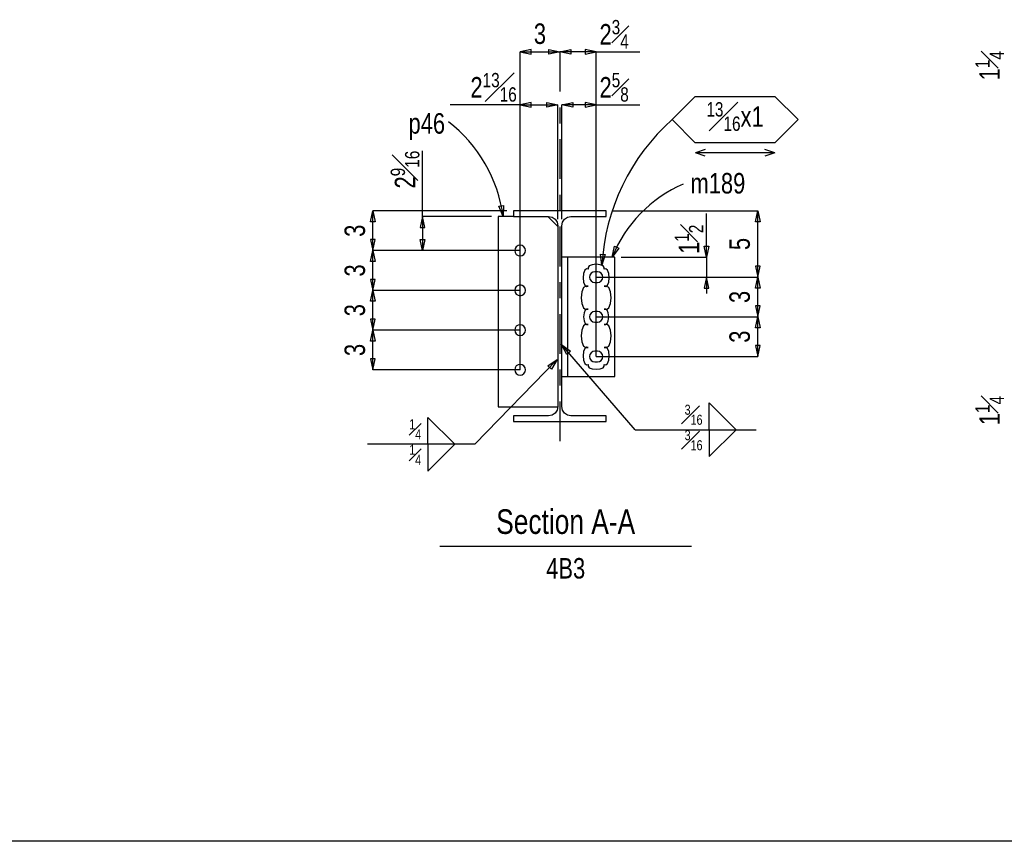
# Model space of a CAD drawing. Header units: inches. Extents: x -17.2 to 17.5, y -11.2 to 11.2.
# Tile 2 of 16: x -9.9 to -3.8, y -11.2 to -6.1. Entities that reach past the tile are written whole.
import ezdxf
from ezdxf.enums import TextEntityAlignment as Align

# ---------------------------------------------------------------- set-up
doc = ezdxf.new("R2010")
doc.units = ezdxf.units.IN
doc.header["$LTSCALE"] = 2.5
doc.header["$MEASUREMENT"] = 0
doc.linetypes.add('SDS2_5', pattern=[0.04, 0.02, -0.02])
doc.linetypes.add('SDS2_7', pattern=[0.175, 0.1, -0.025, 0.025, -0.025])
doc.layers.add('Layer_0', color=7, linetype='Continuous')
doc.layers.add('Outline', color=7, linetype='Continuous')
doc.styles.add('MTextWidth', font='txt', dxfattribs={"width": 0.8, "height": 0.2})

msp = doc.modelspace()

# ---------------------------------------------------------------- linework, layer by layer
at = {"color": 1, "linetype": 'Continuous'}
for p, q in [((-6.7296, -6.2675), (-6.7985, -6.2823)), ((-6.7985, -6.6156), (-6.7985, -6.2823)), ((-6.7985, -6.2823), (-6.7296, -6.297)), ((-6.7985, -6.2823), (-6.5485, -6.2823)), ((-6.7296, -6.297), (-6.7296, -6.2675)), ((-6.6174, -6.297), (-6.6174, -6.2675)), ((-6.6174, -6.2675), (-6.5485, -6.2823)), ((-6.5485, -6.2823), (-6.6174, -6.297)), ((-6.5485, -6.2823), (-6.4796, -6.2675)), ((-6.5485, -6.2823), (-6.5485, -6.2823)), ((-6.3194, -6.2823), (-6.5485, -6.2823)), ((-6.4796, -6.297), (-6.5485, -6.2823)), ((-6.5485, -6.2823), (-6.5485, -6.2823)), ((-6.4796, -6.2675), (-6.4796, -6.297)), ((-6.3194, -6.2823), (-6.3883, -6.2675)), ((-6.3883, -6.2675), (-6.3883, -6.297)), ((-6.3883, -6.297), (-6.3194, -6.2823)), ((-6.3194, -6.6156), (-6.3194, -6.2823)), ((-6.3194, -6.2823), (-6.045, -6.2823)), ((-6.7985, -6.6156), (-7.2386, -6.6156)), ((-6.7296, -6.6008), (-6.7985, -6.6156)), ((-6.7985, -8.2832), (-6.7985, -6.6156)), ((-6.7985, -6.6156), (-6.7296, -6.6304)), ((-6.7985, -6.6156), (-6.5608, -6.6156)), ((-6.7296, -6.6304), (-6.7296, -6.6008)), ((-6.6297, -6.6304), (-6.6297, -6.6008)), ((-6.6297, -6.6008), (-6.5608, -6.6156)), ((-6.5608, -6.6156), (-6.6297, -6.6304)), ((-6.5608, -7.3352), (-6.5608, -6.6156)), ((-6.5362, -6.6156), (-6.4673, -6.6008)), ((-6.3194, -6.6156), (-6.5362, -6.6156)), ((-6.4673, -6.6304), (-6.5362, -6.6156)), ((-6.5362, -7.3352), (-6.5362, -6.6156)), ((-6.4673, -6.6008), (-6.4673, -6.6304)), ((-6.3194, -6.6156), (-6.3883, -6.6008)), ((-6.3883, -6.6008), (-6.3883, -6.6304)), ((-6.3883, -6.6304), (-6.3194, -6.6156)), ((-6.3194, -8.1998), (-6.3194, -6.6156)), ((-6.3194, -6.6156), (-6.045, -6.6156)), ((-7.4126, -7.319), (-7.4126, -6.9044)), ((-7.7396, -7.352), (-7.7249, -7.2832)), ((-7.7249, -7.5332), (-7.7249, -7.2832)), ((-7.7249, -7.2832), (-7.7101, -7.352)), ((-6.8814, -7.2832), (-7.7249, -7.2832)), ((-6.2156, -7.2832), (-5.3022, -7.2832)), ((-5.6252, -7.5748), (-5.6252, -7.3005)), ((-5.317, -7.352), (-5.3022, -7.2832)), ((-5.3022, -7.6998), (-5.3022, -7.2832)), ((-5.3022, -7.2832), (-5.2874, -7.352)), ((-7.7101, -7.352), (-7.7396, -7.352)), ((-7.4126, -7.319), (-7.4274, -7.3879)), ((-6.9775, -7.319), (-7.4126, -7.319)), ((-7.3978, -7.3879), (-7.4126, -7.319)), ((-7.4126, -7.319), (-7.4126, -7.5332)), ((-5.2874, -7.352), (-5.317, -7.352)), ((-7.4274, -7.3879), (-7.3978, -7.3879)), ((-7.7101, -7.4643), (-7.7396, -7.4643)), ((-7.7396, -7.4643), (-7.7249, -7.5332)), ((-7.7249, -7.5332), (-7.7101, -7.4643)), ((-7.4126, -7.5332), (-7.4274, -7.4643)), ((-7.4274, -7.4643), (-7.3978, -7.4643)), ((-7.3978, -7.4643), (-7.4126, -7.5332)), ((-7.7396, -7.602), (-7.7249, -7.5332)), ((-7.7249, -7.7832), (-7.7249, -7.5332)), ((-7.7249, -7.5332), (-7.7101, -7.602)), ((-7.4126, -7.5332), (-7.7249, -7.5332)), ((-7.4126, -7.5332), (-7.7249, -7.5332)), ((-6.7985, -7.5332), (-7.4126, -7.5332)), ((-6.219, -7.5747), (-6.2044, -7.5058)), ((-6.1774, -7.5178), (-6.219, -7.5747)), ((-6.2044, -7.5058), (-6.1774, -7.5178)), ((-5.6252, -7.5748), (-5.64, -7.5059)), ((-5.64, -7.5059), (-5.6105, -7.5059)), ((-5.6105, -7.5059), (-5.6252, -7.5748)), ((-7.7101, -7.602), (-7.7396, -7.602)), ((-6.219, -7.5747), (-6.219, -7.5747)), ((-6.1612, -7.5748), (-5.6252, -7.5748)), ((-5.6252, -7.5748), (-5.6252, -7.6998)), ((-5.2874, -7.6309), (-5.317, -7.6309)), ((-5.317, -7.6309), (-5.3022, -7.6998)), ((-5.3022, -7.6998), (-5.2874, -7.6309)), ((-7.7101, -7.7143), (-7.7396, -7.7143)), ((-7.7396, -7.7143), (-7.7249, -7.7832)), ((-7.7249, -7.7832), (-7.7101, -7.7143)), ((-6.3194, -7.6998), (-5.6252, -7.6998)), ((-5.6934, -7.6998), (-5.3022, -7.6998)), ((-5.6934, -7.6998), (-5.3022, -7.6998)), ((-5.6252, -7.6998), (-5.64, -7.7687)), ((-5.6252, -7.6998), (-5.6252, -7.8032)), ((-5.6105, -7.7687), (-5.6252, -7.6998)), ((-5.317, -7.7687), (-5.3022, -7.6998)), ((-5.3022, -7.9498), (-5.3022, -7.6998)), ((-5.3022, -7.6998), (-5.2874, -7.7687)), ((-7.7396, -7.852), (-7.7249, -7.7832)), ((-7.7249, -8.0332), (-7.7249, -7.7832)), ((-7.7249, -7.7832), (-7.7101, -7.852)), ((-6.7985, -7.7832), (-7.7249, -7.7832)), ((-6.7985, -7.7832), (-7.7249, -7.7832)), ((-5.64, -7.7687), (-5.6105, -7.7687)), ((-5.2874, -7.7687), (-5.317, -7.7687)), ((-7.7101, -7.852), (-7.7396, -7.852)), ((-5.2874, -7.8809), (-5.317, -7.8809)), ((-5.317, -7.8809), (-5.3022, -7.9498)), ((-5.3022, -7.9498), (-5.2874, -7.8809)), ((-7.7101, -7.9643), (-7.7396, -7.9643)), ((-7.7396, -7.9643), (-7.7249, -8.0332)), ((-7.7249, -8.0332), (-7.7101, -7.9643)), ((-6.3194, -7.9498), (-5.3022, -7.9498)), ((-6.3194, -7.9498), (-5.3022, -7.9498)), ((-5.317, -8.0187), (-5.3022, -7.9498)), ((-5.3022, -8.1998), (-5.3022, -7.9498)), ((-5.3022, -7.9498), (-5.2874, -8.0187)), ((-7.7396, -8.102), (-7.7249, -8.0332)), ((-7.7249, -8.2832), (-7.7249, -8.0332)), ((-7.7249, -8.0332), (-7.7101, -8.102)), ((-6.7985, -8.0332), (-7.7249, -8.0332)), ((-6.7985, -8.0332), (-7.7249, -8.0332)), ((-5.2874, -8.0187), (-5.317, -8.0187)), ((-7.7101, -8.102), (-7.7396, -8.102)), ((-6.0732, -8.66), (-6.5381, -8.1245)), ((-6.5381, -8.1245), (-6.5381, -8.1245)), ((-6.5381, -8.1245), (-6.4817, -8.1669)), ((-6.504, -8.1862), (-6.5381, -8.1245)), ((-6.4817, -8.1669), (-6.504, -8.1862)), ((-5.2874, -8.1309), (-5.317, -8.1309)), ((-5.317, -8.1309), (-5.3022, -8.1998)), ((-5.3022, -8.1998), (-5.2874, -8.1309)), ((-7.7101, -8.2143), (-7.7396, -8.2143)), ((-7.7396, -8.2143), (-7.7249, -8.2832)), ((-7.7249, -8.2832), (-7.7101, -8.2143)), ((-6.3194, -8.1998), (-5.3022, -8.1998)), ((-6.7985, -8.2832), (-7.7249, -8.2832)), ((-5.6075, -8.66), (-5.6075, -8.4906)), ((-5.6075, -8.4906), (-5.4382, -8.66)), ((-6.0732, -8.66), (-5.3112, -8.66)), ((-5.6075, -8.66), (-5.6075, -8.8293)), ((-5.6075, -8.8293), (-5.4382, -8.66))]:
    msp.add_line(p, q, dxfattribs=at)
at = {"color": 1, "linetype": 'SDS2_7'}
msp.add_line((-6.5485, -6.2823), (-6.5485, -8.7533), dxfattribs=at)
at = {"color": 1, "linetype": 'Continuous'}
msp.add_arc((-5.4404, -7.885), 0.8382, 113.27187, 158.27187, dxfattribs=at)
at = {"layer": 'Layer_0', "color": 2, "linetype": 'Continuous'}
for p, q in [((-6.2573, -7.2832), (-6.8398, -7.2832)), ((-6.8398, -7.2832), (-6.8398, -7.319)), ((-6.2573, -7.319), (-6.2573, -7.2832)), ((-6.9358, -7.319), (-6.9358, -8.5169)), ((-6.8398, -7.319), (-6.9358, -7.319)), ((-6.8398, -7.319), (-6.6187, -7.319)), ((-6.5608, -7.3815), (-6.6233, -7.319)), ((-6.6187, -7.319), (-6.5966, -7.3234)), ((-6.5966, -7.3234), (-6.5778, -7.3359)), ((-6.5778, -7.3359), (-6.5652, -7.3547)), ((-6.5652, -7.3547), (-6.5608, -7.3769)), ((-6.5362, -7.3769), (-6.5318, -7.3547)), ((-6.5318, -7.3547), (-6.5193, -7.3359)), ((-6.5193, -7.3359), (-6.5005, -7.3234)), ((-6.5005, -7.3234), (-6.4783, -7.319)), ((-6.4783, -7.319), (-6.2573, -7.319)), ((-6.5608, -7.3769), (-6.5608, -8.5144)), ((-6.5362, -8.5144), (-6.5362, -7.3769)), ((-6.4983, -7.5748), (-6.5362, -7.5748)), ((-6.4953, -7.5748), (-6.4983, -7.5748)), ((-6.4983, -8.3248), (-6.4983, -7.5748)), ((-6.4865, -7.5748), (-6.4953, -7.5748)), ((-6.4735, -7.5748), (-6.4865, -7.5748)), ((-6.4581, -7.5748), (-6.4735, -7.5748)), ((-6.2029, -7.5748), (-6.4581, -7.5748)), ((-6.2029, -8.3248), (-6.2029, -7.5748)), ((-6.5362, -8.3248), (-6.4983, -8.3248)), ((-6.4983, -8.3248), (-6.4953, -8.3248)), ((-6.4953, -8.3248), (-6.4865, -8.3248)), ((-6.4865, -8.3248), (-6.4735, -8.3248)), ((-6.4735, -8.3248), (-6.4581, -8.3248)), ((-6.4581, -8.3248), (-6.2029, -8.3248)), ((-6.9358, -8.5169), (-6.5613, -8.5169)), ((-6.5652, -8.5366), (-6.5778, -8.5554)), ((-6.5608, -8.5144), (-6.5652, -8.5366)), ((-6.5318, -8.5366), (-6.5362, -8.5144)), ((-6.5193, -8.5554), (-6.5318, -8.5366)), ((-6.6187, -8.5723), (-6.8398, -8.5723)), ((-6.8398, -8.5723), (-6.8398, -8.6082)), ((-6.8398, -8.6082), (-6.2573, -8.6082)), ((-6.5966, -8.5679), (-6.6187, -8.5723)), ((-6.5778, -8.5554), (-6.5966, -8.5679)), ((-6.5005, -8.5679), (-6.5193, -8.5554)), ((-6.4783, -8.5723), (-6.5005, -8.5679)), ((-6.2573, -8.5723), (-6.4783, -8.5723)), ((-6.2573, -8.6082), (-6.2573, -8.5723)), ((17.25, -11.25), (-17.25, -11.25))]:
    msp.add_line(p, q, dxfattribs=at)
at = {"layer": 'Layer_0', "color": 1, "linetype": 'SDS2_5'}
for p, q in [((-6.5613, -8.5169), (-6.5608, -8.5169)), ((-6.5608, -8.5169), (-6.5608, -8.5144))]:
    msp.add_line(p, q, dxfattribs=at)
at = {"layer": 'Layer_0', "color": 3, "linetype": 'Continuous'}
for points in [[(-6.7673, -7.5202), (-6.7746, -7.5092), (-6.7856, -7.5019), (-6.7985, -7.4993), (-6.8115, -7.5019), (-6.8225, -7.5092), (-6.8298, -7.5202), (-6.8324, -7.5332), (-6.8298, -7.5461), (-6.8225, -7.5571), (-6.8115, -7.5644), (-6.7985, -7.567), (-6.7856, -7.5644), (-6.7746, -7.5571), (-6.7673, -7.5461), (-6.7647, -7.5332), (-6.7673, -7.5202)], [(-6.3272, -7.666), (-6.3401, -7.6685), (-6.3511, -7.6759), (-6.3585, -7.6869), (-6.361, -7.6998), (-6.3585, -7.7128), (-6.3511, -7.7238), (-6.3401, -7.7311), (-6.3272, -7.7337), (-6.3116, -7.7337), (-6.2986, -7.7311), (-6.2876, -7.7238), (-6.2803, -7.7128), (-6.2777, -7.6998), (-6.2803, -7.6869), (-6.2876, -7.6759), (-6.2986, -7.6685), (-6.3116, -7.666), (-6.3272, -7.666)], [(-6.7673, -7.7702), (-6.7746, -7.7592), (-6.7856, -7.7519), (-6.7985, -7.7493), (-6.8115, -7.7519), (-6.8225, -7.7592), (-6.8298, -7.7702), (-6.8324, -7.7832), (-6.8298, -7.7961), (-6.8225, -7.8071), (-6.8115, -7.8144), (-6.7985, -7.817), (-6.7856, -7.8144), (-6.7746, -7.8071), (-6.7673, -7.7961), (-6.7647, -7.7832), (-6.7673, -7.7702)], [(-6.3272, -7.916), (-6.3401, -7.9185), (-6.3511, -7.9259), (-6.3585, -7.9369), (-6.361, -7.9498), (-6.3585, -7.9628), (-6.3511, -7.9738), (-6.3401, -7.9811), (-6.3272, -7.9837), (-6.3116, -7.9837), (-6.2986, -7.9811), (-6.2876, -7.9738), (-6.2803, -7.9628), (-6.2777, -7.9498), (-6.2803, -7.9369), (-6.2876, -7.9259), (-6.2986, -7.9185), (-6.3116, -7.916), (-6.3272, -7.916)], [(-6.7673, -8.0202), (-6.7746, -8.0092), (-6.7856, -8.0019), (-6.7985, -7.9993), (-6.8115, -8.0019), (-6.8225, -8.0092), (-6.8298, -8.0202), (-6.8324, -8.0332), (-6.8298, -8.0461), (-6.8225, -8.0571), (-6.8115, -8.0644), (-6.7985, -8.067), (-6.7856, -8.0644), (-6.7746, -8.0571), (-6.7673, -8.0461), (-6.7647, -8.0332), (-6.7673, -8.0202)], [(-6.3272, -8.166), (-6.3401, -8.1685), (-6.3511, -8.1759), (-6.3585, -8.1869), (-6.361, -8.1998), (-6.3585, -8.2128), (-6.3511, -8.2238), (-6.3401, -8.2311), (-6.3272, -8.2337), (-6.3116, -8.2337), (-6.2986, -8.2311), (-6.2876, -8.2238), (-6.2803, -8.2128), (-6.2777, -8.1998), (-6.2803, -8.1869), (-6.2876, -8.1759), (-6.2986, -8.1685), (-6.3116, -8.166), (-6.3272, -8.166)], [(-6.7673, -8.2702), (-6.7746, -8.2592), (-6.7856, -8.2519), (-6.7985, -8.2493), (-6.8115, -8.2519), (-6.8225, -8.2592), (-6.8298, -8.2702), (-6.8324, -8.2832), (-6.8298, -8.2961), (-6.8225, -8.3071), (-6.8115, -8.3144), (-6.7985, -8.317), (-6.7856, -8.3144), (-6.7746, -8.3071), (-6.7673, -8.2961), (-6.7647, -8.2832), (-6.7673, -8.2702)]]:
    msp.add_lwpolyline(points, close=True, dxfattribs=at)
at = {"layer": 'Layer_0', "color": 2, "linetype": 'Continuous'}
msp.add_lwpolyline([(-6.2694, -8.2498), (-6.2586, -8.2509), (-6.2476, -8.2435), (-6.2396, -8.2233), (-6.2366, -8.1958), (-6.2396, -8.1683), (-6.2476, -8.1481), (-6.2586, -8.1408), (-6.2694, -8.1418), (-6.255, -8.1432), (-6.2404, -8.1334), (-6.2296, -8.1065), (-6.2257, -8.0698), (-6.2296, -8.0331), (-6.2404, -8.0062), (-6.255, -7.9964), (-6.2694, -7.9978), (-6.2598, -7.9988), (-6.25, -7.9922), (-6.2429, -7.9743), (-6.2402, -7.9498), (-6.2429, -7.9253), (-6.25, -7.9074), (-6.2598, -7.9009), (-6.2694, -7.9018), (-6.255, -7.9032), (-6.2404, -7.8934), (-6.2296, -7.8665), (-6.2257, -7.8298), (-6.2296, -7.7931), (-6.2404, -7.7662), (-6.255, -7.7564), (-6.2694, -7.7578), (-6.2586, -7.7589), (-6.2476, -7.7515), (-6.2396, -7.7313), (-6.2366, -7.7038), (-6.2396, -7.6763), (-6.2476, -7.6561), (-6.2586, -7.6488), (-6.2694, -7.6498), (-6.2684, -7.6399), (-6.2752, -7.6297), (-6.2939, -7.6222), (-6.3194, -7.6195), (-6.3449, -7.6222), (-6.3635, -7.6297), (-6.3703, -7.6399), (-6.3694, -7.6498), (-6.3801, -7.6488), (-6.3911, -7.6561), (-6.3992, -7.6763), (-6.4021, -7.7038), (-6.3992, -7.7313), (-6.3911, -7.7515), (-6.3801, -7.7589), (-6.3694, -7.7578), (-6.3837, -7.7564), (-6.3984, -7.7662), (-6.4091, -7.7931), (-6.4131, -7.8298), (-6.4091, -7.8665), (-6.3984, -7.8934), (-6.3837, -7.9032), (-6.3694, -7.9018), (-6.3789, -7.9009), (-6.3887, -7.9074), (-6.3959, -7.9253), (-6.3985, -7.9498), (-6.3959, -7.9743), (-6.3887, -7.9922), (-6.3789, -7.9988), (-6.3694, -7.9978), (-6.3837, -7.9964), (-6.3984, -8.0062), (-6.4091, -8.0331), (-6.4131, -8.0698), (-6.4091, -8.1065), (-6.3984, -8.1334), (-6.3837, -8.1432), (-6.3694, -8.1418), (-6.3801, -8.1408), (-6.3911, -8.1481), (-6.3992, -8.1683), (-6.4021, -8.1958), (-6.3992, -8.2233), (-6.3911, -8.2435), (-6.3801, -8.2509), (-6.3694, -8.2498), (-6.3703, -8.2598), (-6.3635, -8.27), (-6.3449, -8.2774), (-6.3194, -8.2802), (-6.2939, -8.2774), (-6.2752, -8.27), (-6.2684, -8.2598), (-6.2694, -8.2498)], dxfattribs=at)
at = {"layer": 'Outline', "color": 1, "linetype": 'Continuous'}
for p, q in [((-5.8416, -6.7091), (-5.6958, -6.5633)), ((-5.6958, -6.5633), (-5.1944, -6.5633)), ((-5.1944, -6.5633), (-5.0485, -6.7091)), ((-5.6958, -6.8549), (-5.8416, -6.7091)), ((-5.0485, -6.7091), (-5.1944, -6.8549)), ((-5.1944, -6.8549), (-5.6958, -6.8549)), ((-5.6326, -6.8966), (-5.6951, -6.9174)), ((-5.1951, -6.9174), (-5.6951, -6.9174)), ((-5.6326, -6.9383), (-5.6951, -6.9174)), ((-5.1951, -6.9174), (-5.2576, -6.8966)), ((-5.1951, -6.9174), (-5.2576, -6.9383)), ((-6.9314, -7.2538), (-6.9023, -7.2489)), ((-6.9023, -7.2489), (-6.9053, -7.3193)), ((-6.9053, -7.3193), (-6.9314, -7.2538)), ((-6.9053, -7.3193), (-6.9053, -7.3193)), ((-6.2836, -7.6246), (-6.2926, -7.5547)), ((-6.2926, -7.5547), (-6.2632, -7.5572)), ((-6.2632, -7.5572), (-6.2836, -7.6246)), ((-6.2836, -7.6246), (-6.2836, -7.6246)), ((-7.0825, -8.7517), (-6.5642, -8.2191)), ((-6.6228, -8.2582), (-6.5642, -8.2191)), ((-6.5642, -8.2191), (-6.6016, -8.2788)), ((-6.5642, -8.2191), (-6.5642, -8.2191)), ((-6.6016, -8.2788), (-6.6228, -8.2582)), ((-7.3789, -8.7517), (-7.3789, -8.5824)), ((-7.3789, -8.5824), (-7.2095, -8.7517)), ((-7.0825, -8.7517), (-7.7599, -8.7517)), ((-7.3789, -8.7517), (-7.3789, -8.9211)), ((-7.3789, -8.9211), (-7.2095, -8.7517))]:
    msp.add_line(p, q, dxfattribs=at)
at = {"layer": 'Outline', "color": 3, "linetype": 'Continuous'}
msp.add_line((-7.3029, -9.3921), (-5.7196, -9.3921), dxfattribs=at)
at = {"layer": 'Outline', "color": 1, "linetype": 'Continuous'}
for centre, radius, start, end in [((-7.7986, -7.4363), 0.901, 7.46037, 52.46037), ((-4.9575, -7.7005), 1.3283, 131.72721, 176.72721)]:
    msp.add_arc(centre, radius, start, end, dxfattribs=at)

# ---------------------------------------------------------------- texts
at = {"color": 2, "linetype": 'Continuous', "width": 0.8}
msp.add_text('3', height=0.129, dxfattribs=at).set_placement((-6.6735, -6.2327), align=Align.CENTER)
msp.add_text('m189', height=0.12902, dxfattribs=at).set_placement((-5.7258, -7.1738))
for s, p in [('3', (-7.7745, -7.4082)), ('5', (-5.3518, -7.4915)), ('3', (-7.7745, -7.6582)), ('3', (-5.3518, -7.8248)), ('3', (-7.7745, -7.9082)), ('3', (-5.3518, -8.0748)), ('3', (-7.7745, -8.1582))]:
    msp.add_text(s, height=0.129, rotation=90, dxfattribs=at).set_placement(p, align=Align.CENTER)
at = {"color": 2, "linetype": 'Continuous', "char_height": 0.129022, "style": 'MTextWidth'}
for s, insert, attachment_point in [('\\A1;2{\\H0.70x;\\S3#4;}', (-6.2985, -6.2624), 7), ('\\A1;2{\\H0.70x;\\S13#16;}', (-6.8194, -6.5958), 9), ('\\A1;2{\\H0.70x;\\S5#8;}', (-6.2985, -6.5958), 7)]:
    msp.add_mtext(s, dxfattribs=dict(at, insert=insert, attachment_point=attachment_point))
at = {"color": 2, "linetype": 'Continuous', "char_height": 0.129022, "rotation": 90, "style": 'MTextWidth'}
for s, insert, attachment_point in [('\\A1;1{\\H0.70x;\\S1#4;}', (-3.7527, -6.2774), 9), ('\\A1;2{\\H0.70x;\\S9#16;}', (-7.4324, -6.9044), 9), ('\\A1;1{\\H0.70x;\\S1#2;}', (-5.6451, -7.554), 7), ('\\A1;1{\\H0.70x;\\S1#4;}', (-3.7527, -8.4477), 9)]:
    msp.add_mtext(s, dxfattribs=dict(at, insert=insert, attachment_point=attachment_point))
at = {"color": 1, "linetype": 'Continuous', "char_height": 0.090316, "style": 'MTextWidth'}
for insert, attachment_point in [((-5.6498, -8.6291), 9), ((-5.6498, -8.663), 3)]:
    msp.add_mtext('\\A1;{\\H0.70x;\\S3#16;}', dxfattribs=dict(at, insert=insert, attachment_point=attachment_point))
at = {"layer": 'Outline', "color": 2, "linetype": 'Continuous', "width": 0.8}
msp.add_text('p46', height=0.12902, dxfattribs=at).set_placement((-7.2705, -6.7972), align=Align.RIGHT)
at = {"layer": 'Outline', "color": 3, "linetype": 'Continuous', "width": 0.8}
msp.add_text('Section A-A', height=0.154827, dxfattribs=at).set_placement((-6.5113, -9.3159), align=Align.CENTER)
at = {"layer": 'Outline', "color": 1, "linetype": 'Continuous', "width": 0.8}
msp.add_text('4B3', height=0.12902, dxfattribs=at).set_placement((-6.5113, -9.5966), align=Align.CENTER)
at = {"layer": 'Outline', "color": 1, "linetype": 'Continuous', "style": 'MTextWidth'}
for s, insert, char_height, attachment_point in [('\\A1;{\\H0.70x;\\S13#16;}x1', (-5.4451, -6.6893), 0.129022, 5), ('\\A1;{\\H0.70x;\\S1#4;}', (-7.4212, -8.7209), 0.090316, 9), ('\\A1;{\\H0.70x;\\S1#4;}', (-7.4212, -8.7548), 0.090316, 3)]:
    msp.add_mtext(s, dxfattribs=dict(at, insert=insert, char_height=char_height, attachment_point=attachment_point))

doc.saveas('drawing.dxf')
